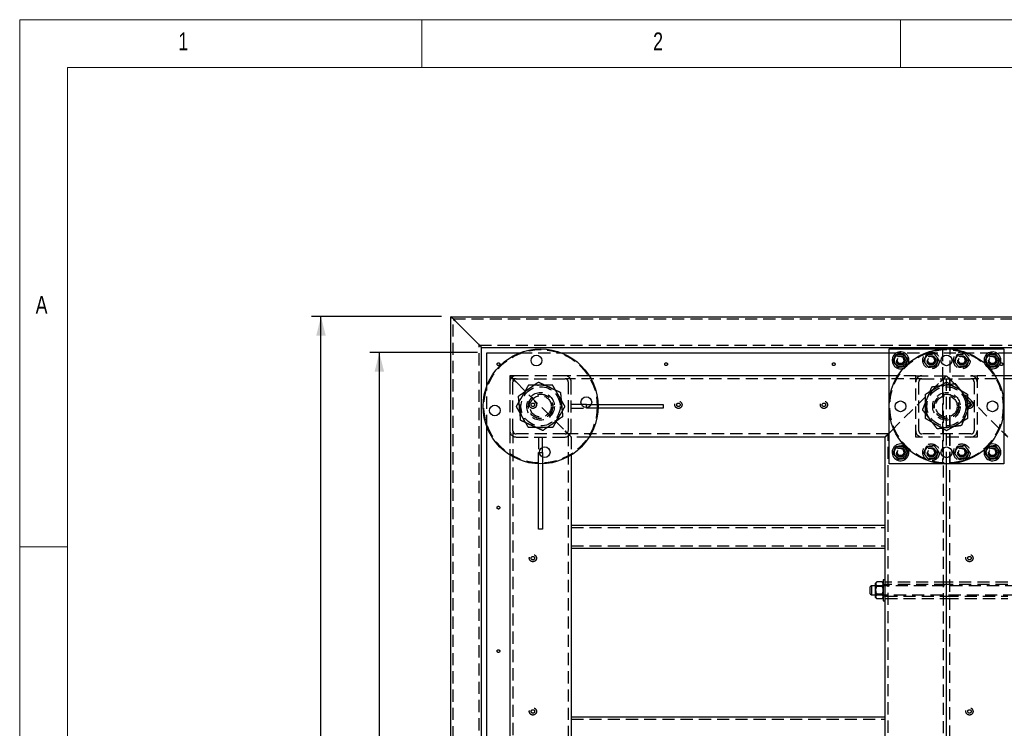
# Model space of a CAD drawing. Header units: millimetres. Extents: x 5 to 589, y 5 to 415.
# Tile 7 of 26: x 5 to 108, y 341 to 415. Entities that reach past the tile are written whole.
import ezdxf

# ---------------------------------------------------------------- set-up
doc = ezdxf.new("R2010")
doc.units = ezdxf.units.MM
doc.linetypes.add('HIDDEN', pattern=[1.905, 1.27, -0.635])
for name, color, linetype in [('COTES', 1, 'Continuous'), ('NOTES', 6, 'Continuous'), ('TRAIT-TIRET', 2, 'HIDDEN')]:
    doc.layers.add(name, color=color, linetype=linetype)
doc.layers.add('TRAIT-FORT', color=4, linetype='Continuous', lineweight=25)
doc.styles.add('SLDTEXTSTYLE0', font='TXT', dxfattribs={"width": 0.75})
doc.dimstyles.new('SLDDIMSTYLE0', dxfattribs={"dimtxt": 3, "dimasz": 2, "dimexe": 0, "dimexo": 0.0625, "dimgap": 0.75, "dimtad": 1, "dimlfac": 12.5, "dimrnd": 1e-09, "dimzin": 12, "dimdsep": 46, "dimtxsty": 'SLDTEXTSTYLE0', "dimsah": 1, "dimcen": 0.09, "dimadec": 0, "dimazin": 3, "dimtfac": 1, "dimtofl": 0, "dimtmove": 0, "dimatfit": 3, "dimfxl": 1, "dimfrac": 2, "dimtolj": 1, "dimtzin": 12, "dimarcsym": 0})

# ---------------------------------------------------------------- blocks, each defined once
blk = doc.blocks.new('_D_1')
at = {"layer": 'COTES', "color": 1, "transparency": 16777216}
for p, q in [((49.05, 384.01), (35.47, 384.01)), ((36.47, 269.29), (36.47, 384.01)), ((49.05, 269.29), (35.47, 269.29))]:
    blk.add_line(p, q, dxfattribs=at)
for points in [[(36.47, 384.01), (35.97, 382.01), (36.97, 382.01)], [(36.47, 269.29), (36.97, 271.29), (35.97, 271.29)]]:
    blk.add_solid(points, dxfattribs=at)
at = {"layer": 'COTES', "color": 1, "transparency": 16777216, "char_height": 3, "attachment_point": 1, "rotation": 90, "style": 'SLDTEXTSTYLE0'}
for s, insert in [('CEINTURE', (32.6, 322.57)), ('1434', (32.6, 312.58))]:
    blk.add_mtext(s, dxfattribs=dict(at, insert=insert))
blk = doc.blocks.new('_D_2')
at = {"layer": 'COTES', "color": 1, "transparency": 16777216}
for p, q in [((52.81, 380.25), (41.57, 380.25)), ((42.57, 273.05), (42.57, 380.25)), ((52.81, 273.05), (41.57, 273.05))]:
    blk.add_line(p, q, dxfattribs=at)
for points in [[(42.57, 380.25), (42.07, 378.25), (43.07, 378.25)], [(42.57, 273.05), (43.07, 275.05), (42.07, 275.05)]]:
    blk.add_solid(points, dxfattribs=at)
at = {"layer": 'COTES', "color": 1, "transparency": 16777216, "char_height": 3, "attachment_point": 1, "rotation": 90, "style": 'SLDTEXTSTYLE0'}
for s, insert in [('TOLE', (38.71, 327.06)), ('1340', (38.71, 317.07))]:
    blk.add_mtext(s, dxfattribs=dict(at, insert=insert))

msp = doc.modelspace()

# ---------------------------------------------------------------- linework, layer by layer
at = {"color": 7, "linetype": 'Continuous', "lineweight": 18}
for p, q in [((589, 415), (5, 415)), ((5, 415), (5, 5)), ((47, 410), (47, 415)), ((97, 415), (97, 410)), ((584, 410), (10, 410)), ((10, 410), (10, 10)), ((10, 360), (5, 360))]:
    msp.add_line(p, q, dxfattribs=at)
at = {"layer": 'TRAIT-FORT', "color": 4, "linetype": 'Continuous', "lineweight": 25}
for p, q in [((50.04826, 269.2852), (50.04826, 384.00521)), ((50.04826, 384.00521), (217.56826, 384.00521)), ((50.52826, 383.52521), (52.76826, 381.28521)), ((53.24826, 272.48521), (53.24826, 380.8052)), ((53.24826, 380.8052), (214.36826, 380.8052)), ((95.80826, 380.64521), (107.80826, 380.64521)), ((95.80826, 368.64521), (95.80826, 380.64521)), ((107.80826, 380.64521), (107.80826, 368.64521)), ((53.80826, 376.79927), (53.80826, 380.24521)), ((53.80826, 380.24521), (57.25419, 380.24521)), ((61.56233, 380.24521), (95.80826, 380.24521)), ((107.80826, 380.24521), (168.45419, 380.24521)), ((95.80826, 377.8452), (64.48369, 377.8452)), ((165.53283, 377.8452), (107.80826, 377.8452)), ((64.20826, 374.84521), (63.67964, 374.84521)), ((64.20826, 374.51903), (64.20826, 374.84521)), ((64.20826, 374.84521), (64.69765, 374.84521)), ((65.40492, 374.84521), (72.20826, 374.84521)), ((72.20826, 374.44521), (65.40492, 374.44521)), ((72.20826, 374.84521), (72.20826, 374.44521)), ((53.80826, 328.79927), (53.80826, 372.49114)), ((95.40826, 371.44521), (64.48369, 371.44521)), ((95.40826, 329.84521), (95.40826, 371.44521)), ((59.60826, 369.8452), (59.60826, 370.37382)), ((56.20826, 369.56977), (56.20826, 331.72064)), ((59.28208, 369.8452), (59.60826, 369.8452)), ((59.60826, 369.8452), (59.60826, 369.35581)), ((62.60826, 369.56977), (62.60826, 331.72064)), ((59.20826, 361.84521), (59.20826, 368.64854)), ((59.60826, 368.64854), (59.60826, 361.84521)), ((107.80826, 368.64521), (95.80826, 368.64521)), ((101.80826, 332.64521), (101.80826, 368.64521)), ((62.60826, 362.2452), (95.40826, 362.2452)), ((59.60826, 361.84521), (59.20826, 361.84521)), ((62.60826, 359.8452), (95.40826, 359.8452)), ((93.96826, 355.92521), (93.84826, 355.8052)), ((94.40826, 355.92521), (93.96826, 355.92521)), ((93.96826, 355.92521), (93.96826, 354.96521)), ((94.50046, 356.2974), (94.40826, 356.20521)), ((94.40826, 356.12298), (94.40826, 356.20521)), ((94.40826, 355.48633), (94.40826, 356.12298)), ((95.09069, 356.32149), (94.52583, 356.32149)), ((95.09069, 355.92447), (94.52583, 355.92447)), ((95.20826, 356.20521), (95.11606, 356.2974)), ((95.40826, 356.5252), (95.20826, 356.5252)), ((95.20826, 356.5252), (95.20826, 354.3652)), ((93.84826, 355.08521), (93.84826, 355.8052)), ((93.84826, 355.08521), (93.96826, 354.96521)), ((93.96826, 354.96521), (94.40826, 354.96521)), ((94.40826, 354.80855), (94.40826, 355.48633)), ((95.09069, 355.04819), (94.52583, 355.04819)), ((94.40826, 354.6852), (94.40826, 354.80855)), ((94.40826, 354.6852), (94.50046, 354.59301)), ((94.4994, 354.59518), (94.52583, 354.56892)), ((95.09069, 354.56892), (94.52583, 354.56892)), ((95.09069, 354.56892), (95.11712, 354.59518)), ((95.11606, 354.59301), (95.20826, 354.6852)), ((95.20826, 354.3652), (95.40826, 354.3652)), ((62.60826, 342.24521), (95.40826, 342.24521))]:
    msp.add_line(p, q, dxfattribs=at)
at = {"layer": 'TRAIT-FORT', "color": 4, "linetype": 'Continuous', "lineweight": 25, "flags": 128}
for points in [[(50.04826, 384.00521), (50.05555, 383.99792), (50.07721, 383.97626), (50.11257, 383.9409), (50.16056, 383.89291), (50.21972, 383.83374), (50.28826, 383.7652), (50.36409, 383.68937), (50.44491, 383.60856), (50.52826, 383.52521)], [(50.52826, 383.52521), (50.43462, 383.61885), (50.34457, 383.70889), (50.26158, 383.79188), (50.18885, 383.86462), (50.12916, 383.92431), (50.0848, 383.96867), (50.05748, 383.99598), (50.04826, 384.00521)], [(52.76826, 381.28521), (52.85161, 381.20186), (52.93243, 381.12104), (53.00826, 381.04521), (53.0768, 380.97667), (53.13596, 380.9175), (53.18396, 380.86952), (53.21931, 380.83415), (53.24097, 380.8125), (53.24826, 380.8052)], [(53.24826, 380.8052), (53.23904, 380.81443), (53.21172, 380.84174), (53.16736, 380.8861), (53.10767, 380.94579), (53.03494, 381.01853), (52.95195, 381.10152), (52.8619, 381.19156), (52.76826, 381.28521)], [(95.40826, 371.44521), (95.42056, 371.4575), (95.45698, 371.49392), (95.51612, 371.55306), (95.59571, 371.63266), (95.6927, 371.72964), (95.80334, 371.84029), (95.80826, 371.84521)], [(95.80826, 371.84521), (95.80334, 371.84029), (95.6927, 371.72964), (95.59571, 371.63266), (95.51612, 371.55306), (95.45698, 371.49392), (95.42056, 371.4575), (95.40826, 371.44521)], [(107.80826, 371.84521), (107.81318, 371.84029), (107.92382, 371.72964), (108.02081, 371.63266), (108.1004, 371.55306), (108.15954, 371.49392), (108.19596, 371.4575), (108.20826, 371.44521)], [(108.20826, 371.44521), (108.19596, 371.4575), (108.15954, 371.49392), (108.1004, 371.55306), (108.02081, 371.63266), (107.92382, 371.72964), (107.81318, 371.84029), (107.80826, 371.84521)]]:
    msp.add_lwpolyline(points, dxfattribs=at)
at = {"layer": 'TRAIT-FORT', "color": 4, "linetype": 'Continuous', "lineweight": 25}
for centre, radius in [((59.40826, 374.64521), 6), ((101.80826, 374.64521), 6), ((58.97478, 379.42559), 0.56), ((97.00826, 379.44521), 0.646), ((101.80826, 379.44521), 0.56), ((106.60826, 379.44521), 0.646), ((64.18865, 375.07869), 0.56), ((54.62787, 374.21172), 0.56), ((97.00826, 374.64521), 0.56), ((106.60826, 374.64521), 0.56), ((59.84175, 369.86482), 0.56), ((97.00826, 369.84521), 0.646), ((101.80826, 369.84521), 0.56), ((106.60826, 369.84521), 0.646)]:
    msp.add_circle(centre, radius, dxfattribs=at)
for centre, start, end in [((97.00826, 379.44521), 67.4773264, 290.3023172), ((97.00826, 379.44521), 339.6976828, 67.4773264), ((106.60826, 379.44521), 67.4773264, 200.3023172), ((106.60826, 379.44521), 249.6976828, 67.4773264), ((97.00826, 369.84521), 69.6976828, 20.3023172), ((106.60826, 369.84521), 159.6976828, 67.4773264), ((106.60826, 369.84521), 67.4773264, 110.3023172)]:
    msp.add_arc(centre, 0.88, start, end, dxfattribs=at)
for points, knots in [([(96.22907, 379.34824), (96.2556, 379.41101), (96.30923, 379.53793), (96.38868, 379.72596), (96.46464, 379.90571), (96.5112, 380.01591), (96.53469, 380.07152)], [0, 0, 0, 0, 0.264604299, 0.534943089, 0.765342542, 1, 1, 1, 1]), ([(96.53469, 380.07152), (96.63383, 380.08386), (96.79779, 380.10426), (97.0356, 380.13385), (97.19558, 380.15376), (97.2876, 380.16521), (97.31388, 380.16848)], [0, 0, 0, 0, 0.385552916, 0.637642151, 0.896548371, 1, 1, 1, 1]), ([(97.78745, 379.54217), (97.74634, 379.59653), (97.66324, 379.70643), (97.54013, 379.86926), (97.42244, 380.02491), (97.35028, 380.12033), (97.31388, 380.16848)], [0, 0, 0, 0, 0.2646060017, 0.534950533, 0.7653411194, 1, 1, 1, 1]), ([(97.78745, 379.54217), (97.76092, 379.4794), (97.70729, 379.35248), (97.62784, 379.16445), (97.55189, 378.9847), (97.50532, 378.8745), (97.48183, 378.8189)], [0, 0, 0, 0, 0.26460572, 0.534945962, 0.765346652, 1, 1, 1, 1]), ([(105.82907, 379.34824), (105.8556, 379.41101), (105.90923, 379.53793), (105.98868, 379.72596), (106.06464, 379.90571), (106.1112, 380.01591), (106.13469, 380.07152)], [0, 0, 0, 0, 0.264604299, 0.534943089, 0.765342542, 1, 1, 1, 1]), ([(106.13469, 380.07152), (106.23383, 380.08386), (106.39779, 380.10426), (106.6356, 380.13385), (106.79558, 380.15376), (106.8876, 380.16521), (106.91388, 380.16848)], [0, 0, 0, 0, 0.385547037, 0.637642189, 0.896548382, 1, 1, 1, 1]), ([(107.38745, 379.54217), (107.34634, 379.59653), (107.26324, 379.70643), (107.14013, 379.86926), (107.02244, 380.02491), (106.95028, 380.12033), (106.91388, 380.16848)], [0, 0, 0, 0, 0.2646060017, 0.534950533, 0.7653411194, 1, 1, 1, 1]), ([(107.38745, 379.54217), (107.36092, 379.4794), (107.30729, 379.35248), (107.22784, 379.16445), (107.15189, 378.9847), (107.10532, 378.8745), (107.08183, 378.8189)], [0, 0, 0, 0, 0.264605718, 0.534948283, 0.765346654, 1, 1, 1, 1]), ([(96.22907, 379.34824), (96.27018, 379.29388), (96.35327, 379.18398), (96.47639, 379.02116), (96.59408, 378.8655), (96.66624, 378.77008), (96.70264, 378.72193)], [0, 0, 0, 0, 0.264606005, 0.534945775, 0.765341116, 1, 1, 1, 1]), ([(96.70264, 378.72193), (96.80178, 378.73426), (96.96574, 378.75466), (97.20355, 378.78426), (97.36353, 378.80417), (97.45556, 378.81563), (97.48183, 378.8189)], [0, 0, 0, 0, 0.385552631, 0.637642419, 0.896548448, 1, 1, 1, 1]), ([(105.82907, 379.34824), (105.87018, 379.29388), (105.95327, 379.18398), (106.07639, 379.02116), (106.19408, 378.8655), (106.26624, 378.77008), (106.30264, 378.72193)], [0, 0, 0, 0, 0.264606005, 0.534945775, 0.765341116, 1, 1, 1, 1]), ([(106.30264, 378.72193), (106.40178, 378.73426), (106.56574, 378.75467), (106.80355, 378.78426), (106.96353, 378.80417), (107.05556, 378.81563), (107.08183, 378.8189)], [0, 0, 0, 0, 0.385546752, 0.637642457, 0.896548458, 1, 1, 1, 1]), ([(96.22907, 369.74824), (96.2556, 369.81101), (96.30923, 369.93793), (96.38868, 370.12596), (96.46464, 370.30571), (96.5112, 370.41591), (96.53469, 370.47152)], [0, 0, 0, 0, 0.264605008, 0.534947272, 0.765344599, 1, 1, 1, 1]), ([(96.53469, 370.47152), (96.63383, 370.48385), (96.79779, 370.50426), (97.0356, 370.53385), (97.19558, 370.55376), (97.2876, 370.56521), (97.31388, 370.56848)], [0, 0, 0, 0, 0.385553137, 0.637642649, 0.896548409, 1, 1, 1, 1]), ([(97.78745, 369.94217), (97.74634, 369.99653), (97.66325, 370.10643), (97.54013, 370.26926), (97.42244, 370.42491), (97.35028, 370.52033), (97.31388, 370.56848)], [0, 0, 0, 0, 0.26460599, 0.5349481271, 0.7653434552, 1, 1, 1, 1]), ([(105.82907, 369.74824), (105.8556, 369.81101), (105.90923, 369.93793), (105.98868, 370.12596), (106.06464, 370.30571), (106.1112, 370.41591), (106.13469, 370.47152)], [0, 0, 0, 0, 0.264605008, 0.534947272, 0.765344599, 1, 1, 1, 1]), ([(106.13469, 370.47152), (106.23383, 370.48385), (106.39779, 370.50426), (106.6356, 370.53385), (106.79558, 370.55376), (106.8876, 370.56521), (106.91388, 370.56848)], [0, 0, 0, 0, 0.385547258, 0.637642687, 0.89654842, 1, 1, 1, 1]), ([(107.38745, 369.94217), (107.34634, 369.99653), (107.26325, 370.10643), (107.14013, 370.26926), (107.02244, 370.42491), (106.95029, 370.52033), (106.91388, 370.56848)], [0, 0, 0, 0, 0.26460599, 0.5349481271, 0.7653434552, 1, 1, 1, 1]), ([(96.22907, 369.74824), (96.27018, 369.69388), (96.35328, 369.58398), (96.47639, 369.42115), (96.59408, 369.2655), (96.66624, 369.17008), (96.70264, 369.12193)], [0, 0, 0, 0, 0.26460366, 0.534948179, 0.76534113, 1, 1, 1, 1]), ([(97.78745, 369.94217), (97.76092, 369.8794), (97.70729, 369.75248), (97.62785, 369.56444), (97.55188, 369.3847), (97.50532, 369.2745), (97.48183, 369.21889)], [0, 0, 0, 0, 0.264602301, 0.534947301, 0.765344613, 1, 1, 1, 1]), ([(105.82907, 369.74824), (105.87018, 369.69388), (105.95328, 369.58398), (106.07639, 369.42115), (106.19408, 369.2655), (106.26624, 369.17008), (106.30264, 369.12193)], [0, 0, 0, 0, 0.26460366, 0.534948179, 0.76534113, 1, 1, 1, 1]), ([(107.38745, 369.94217), (107.36092, 369.8794), (107.30729, 369.75248), (107.22784, 369.56445), (107.15189, 369.3847), (107.10532, 369.2745), (107.08183, 369.21889)], [0, 0, 0, 0, 0.2646023, 0.534949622, 0.765344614, 1, 1, 1, 1]), ([(96.70264, 369.12193), (96.80178, 369.13426), (96.96574, 369.15467), (97.20355, 369.18426), (97.36353, 369.20417), (97.45556, 369.21562), (97.48183, 369.21889)], [0, 0, 0, 0, 0.385553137, 0.637642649, 0.896548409, 1, 1, 1, 1]), ([(106.30264, 369.12193), (106.40178, 369.13426), (106.56574, 369.15467), (106.80355, 369.18426), (106.96353, 369.20417), (107.05556, 369.21562), (107.08183, 369.21889)], [0, 0, 0, 0, 0.385547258, 0.637642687, 0.89654842, 1, 1, 1, 1]), ([(94.52583, 356.32149), (94.50212, 356.29825), (94.45854, 356.25551), (94.41663, 356.18856), (94.41107, 356.14503), (94.40826, 356.12298)], [0, 0, 0, 0, 0.370452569, 0.681036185, 1, 1, 1, 1]), ([(94.40826, 356.12298), (94.40833, 356.11964), (94.40889, 356.09207), (94.4254, 356.03947), (94.47086, 355.97674), (94.51028, 355.93926), (94.52583, 355.92447)], [0, 0, 0, 0, 0.048380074, 0.399343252, 0.762981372, 1, 1, 1, 1]), ([(94.52583, 355.92447), (94.49837, 355.86448), (94.4425, 355.74245), (94.41068, 355.59115), (94.40868, 355.50468), (94.40826, 355.48633)], [0, 0, 0, 0, 0.432382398, 0.879552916, 1, 1, 1, 1]), ([(95.20826, 356.12298), (95.20559, 356.14441), (95.20018, 356.18793), (95.15856, 356.25495), (95.11439, 356.29825), (95.09069, 356.32149)], [0, 0, 0, 0, 0.309972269, 0.629550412, 1, 1, 1, 1]), ([(95.09069, 355.92447), (95.10624, 355.93926), (95.1449, 355.97602), (95.19065, 356.03867), (95.20761, 356.09126), (95.20819, 356.11964), (95.20826, 356.12298)], [0, 0, 0, 0, 0.237022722, 0.589002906, 0.95161909, 1, 1, 1, 1]), ([(95.20826, 355.48633), (95.20146, 355.56342), (95.18798, 355.71637), (95.12294, 355.85548), (95.09069, 355.92447)], [0, 0, 0, 0, 0.504000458, 1, 1, 1, 1]), ([(94.40826, 355.48633), (94.41506, 355.40924), (94.42855, 355.25629), (94.49358, 355.11718), (94.52583, 355.04819)], [0, 0, 0, 0, 0.5040006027, 1, 1, 1, 1]), ([(94.40826, 354.80855), (94.41506, 354.85071), (94.42855, 354.93437), (94.49358, 355.01045), (94.52583, 355.04819)], [0, 0, 0, 0, 0.5040014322, 1, 1, 1, 1]), ([(95.09069, 355.04819), (95.11815, 355.10818), (95.17402, 355.23021), (95.20584, 355.38151), (95.20784, 355.46798), (95.20826, 355.48633)], [0, 0, 0, 0, 0.432384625, 0.879555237, 1, 1, 1, 1]), ([(95.09069, 355.04819), (95.11815, 355.01538), (95.17402, 354.94863), (95.20584, 354.86588), (95.20784, 354.81859), (95.20826, 354.80855)], [0, 0, 0, 0, 0.432379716, 0.879554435, 1, 1, 1, 1]), ([(94.52583, 354.56892), (94.49837, 354.60173), (94.44251, 354.66847), (94.41068, 354.75122), (94.40868, 354.79852), (94.40826, 354.80855)], [0, 0, 0, 0, 0.432398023, 0.879558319, 1, 1, 1, 1]), ([(95.20826, 354.80855), (95.20146, 354.76639), (95.18798, 354.68273), (95.12294, 354.60665), (95.09069, 354.56892)], [0, 0, 0, 0, 0.503982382, 1, 1, 1, 1])]:
    msp.add_open_spline(points, degree=3, knots=knots, dxfattribs=at)
at = {"layer": 'TRAIT-TIRET', "color": 2}
for p, q in [((50.28826, 269.52521), (50.28826, 383.7652)), ((50.28826, 383.7652), (217.32826, 383.7652)), ((53.00826, 272.2452), (53.00826, 381.04521)), ((53.00826, 381.04521), (214.60826, 381.04521)), ((101.40826, 380.64521), (101.40826, 368.64521)), ((102.20826, 368.64521), (102.20826, 380.64521)), ((57.25419, 380.24521), (61.56233, 380.24521)), ((95.80826, 380.24521), (107.80826, 380.24521)), ((56.20826, 377.8452), (56.20826, 377.2052)), ((56.84826, 377.8452), (56.20826, 377.8452)), ((56.52826, 377.5252), (56.52826, 377.2052)), ((56.84826, 377.5252), (56.52826, 377.5252)), ((61.96826, 377.8452), (56.84826, 377.8452)), ((56.84826, 377.5252), (61.96826, 377.5252)), ((64.48369, 377.8452), (61.96826, 377.8452)), ((99.24826, 377.5252), (61.96826, 377.5252)), ((98.60826, 377.8452), (95.80826, 377.8452)), ((98.60826, 371.44521), (98.60826, 377.8452)), ((98.60826, 377.8452), (105.00826, 377.8452)), ((99.24826, 377.5252), (104.36826, 377.5252)), ((101.48826, 275.76521), (101.48826, 377.5252)), ((101.80826, 368.64521), (101.80826, 377.8452)), ((102.12826, 377.5252), (102.12826, 275.76521)), ((168.04826, 377.5252), (104.36826, 377.5252)), ((105.00826, 377.8452), (105.00826, 371.44521)), ((107.80826, 377.8452), (105.00826, 377.8452)), ((53.80826, 372.49114), (53.80826, 376.79927)), ((56.20826, 377.2052), (56.20826, 372.0852)), ((56.52826, 372.0852), (56.52826, 377.2052)), ((56.84826, 377.2052), (61.96826, 372.0852)), ((62.28826, 377.2052), (62.28826, 372.0852)), ((62.60826, 372.0852), (62.60826, 377.2052)), ((96.04826, 372.0852), (101.16826, 377.2052)), ((98.92826, 372.0852), (98.92826, 377.2052)), ((102.44826, 377.2052), (107.56826, 372.0852)), ((104.68826, 377.2052), (104.68826, 372.0852)), ((63.67964, 374.84521), (62.60826, 374.84521)), ((62.60826, 374.44521), (64.20826, 374.44521)), ((64.20826, 374.44521), (64.20826, 374.51903)), ((65.40492, 374.44521), (64.20826, 374.44521)), ((64.69765, 374.84521), (65.40492, 374.84521)), ((56.20826, 372.0852), (56.20826, 369.56977)), ((56.52826, 372.0852), (56.52826, 329.20521)), ((61.96826, 371.76521), (56.84826, 371.76521)), ((56.84826, 371.44521), (61.96826, 371.44521)), ((59.20826, 371.44521), (59.20826, 369.8452)), ((59.60826, 370.37382), (59.60826, 371.44521)), ((62.28826, 371.76521), (62.28826, 329.20521)), ((95.72826, 371.76521), (62.28826, 371.76521)), ((62.60826, 371.44521), (62.60826, 369.56977)), ((64.48369, 371.44521), (62.60826, 371.44521)), ((95.72826, 281.5252), (95.72826, 371.76521)), ((105.00826, 371.44521), (98.60826, 371.44521)), ((104.36826, 371.76521), (99.24826, 371.76521)), ((97.34534, 370.65809), (97.3136, 370.67054)), ((59.20826, 369.8452), (59.28208, 369.8452)), ((59.20826, 368.64854), (59.20826, 369.8452)), ((59.60826, 369.35581), (59.60826, 368.64854)), ((62.60826, 362.00521), (95.40826, 362.00521)), ((62.60826, 360.08521), (95.40826, 360.08521)), ((95.20826, 355.92521), (94.40826, 355.92521)), ((109.20826, 355.92521), (94.40826, 355.92521)), ((95.40826, 356.00521), (95.20826, 356.00521)), ((95.72826, 356.28521), (95.40826, 356.28521)), ((101.80826, 356.28521), (95.40826, 356.28521)), ((101.80826, 356.04521), (95.40826, 356.04521)), ((101.80826, 356.28521), (101.48826, 356.28521)), ((102.12826, 356.28521), (101.80826, 356.28521)), ((108.20826, 356.28521), (101.80826, 356.28521)), ((108.20826, 356.04521), (101.80826, 356.04521)), ((94.40826, 354.96521), (95.20826, 354.96521)), ((94.40826, 354.96521), (109.20826, 354.96521)), ((95.09069, 355.84222), (94.52583, 355.84222)), ((95.09069, 354.96594), (94.52583, 354.96594)), ((95.20826, 354.8852), (95.40826, 354.8852)), ((95.40826, 354.8452), (101.80826, 354.8452)), ((101.80826, 354.8452), (108.20826, 354.8452)), ((95.40826, 354.60521), (95.72826, 354.60521)), ((95.40826, 354.60521), (101.80826, 354.60521)), ((101.48826, 354.60521), (101.80826, 354.60521)), ((101.80826, 354.60521), (102.12826, 354.60521)), ((101.80826, 354.60521), (108.20826, 354.60521)), ((62.60826, 342.00521), (95.40826, 342.00521))]:
    msp.add_line(p, q, dxfattribs=at)
at = {"layer": 'TRAIT-TIRET', "color": 2, "flags": 128}
for points in [[(56.20826, 377.8452), (56.21799, 377.83548), (56.24685, 377.80661), (56.294, 377.75946), (56.35799, 377.69547), (56.43687, 377.61659), (56.52826, 377.5252), (56.62936, 377.4241), (56.73713, 377.31634), (56.84826, 377.2052)], [(56.84826, 377.2052), (56.7234, 377.33006), (56.60335, 377.45012), (56.49269, 377.56077), (56.39571, 377.65775), (56.31612, 377.73734), (56.25698, 377.79649), (56.22056, 377.83291), (56.20826, 377.8452)], [(101.16826, 377.2052), (101.29312, 377.33006), (101.41318, 377.45012), (101.52382, 377.56077), (101.62081, 377.65775), (101.7004, 377.73734), (101.75954, 377.79649), (101.79597, 377.83291), (101.80826, 377.8452)], [(101.80826, 377.8452), (101.79854, 377.83548), (101.76966, 377.80661), (101.72252, 377.75946), (101.65853, 377.69547), (101.57964, 377.61659), (101.48826, 377.5252), (101.38715, 377.4241), (101.27939, 377.31634), (101.16826, 377.2052)], [(101.80826, 377.8452), (101.81799, 377.83548), (101.84686, 377.80661), (101.894, 377.75946), (101.95799, 377.69547), (102.03688, 377.61659), (102.12826, 377.5252), (102.22937, 377.4241), (102.33713, 377.31634), (102.44826, 377.2052)], [(102.44826, 377.2052), (102.3234, 377.33006), (102.20334, 377.45012), (102.0927, 377.56077), (101.99571, 377.65775), (101.91612, 377.73734), (101.85698, 377.79649), (101.82056, 377.83291), (101.80826, 377.8452)], [(61.96826, 372.0852), (62.09312, 371.96035), (62.21317, 371.84029), (62.32383, 371.72964), (62.42081, 371.63266), (62.5004, 371.55306), (62.55954, 371.49392), (62.59596, 371.4575), (62.60826, 371.44521)], [(62.60826, 371.44521), (62.59596, 371.4575), (62.55954, 371.49392), (62.5004, 371.55306), (62.42081, 371.63266), (62.32383, 371.72964), (62.21317, 371.84029), (62.09312, 371.96035), (61.96826, 372.0852)], [(95.80826, 371.84521), (95.9234, 371.96035), (96.04826, 372.0852)], [(96.04826, 372.0852), (95.9234, 371.96035), (95.80826, 371.84521)], [(107.56826, 372.0852), (107.69312, 371.96035), (107.80826, 371.84521)], [(107.80826, 371.84521), (107.69312, 371.96035), (107.56826, 372.0852)]]:
    msp.add_lwpolyline(points, dxfattribs=at)
at = {"layer": 'TRAIT-TIRET', "color": 2}
for centre, radius in [((59.40826, 374.64521), 5.92), ((101.80826, 374.64521), 5.92), ((97.00826, 379.44521), 0.48), ((97.00826, 379.44521), 0.44), ((97.00826, 379.44521), 0.4), ((97.00826, 379.44521), 0.344), ((97.00826, 379.44521), 0.34), ((100.20826, 379.44521), 0.88), ((100.20826, 379.44521), 0.646), ((100.20826, 379.44521), 0.48), ((100.20826, 379.44521), 0.44), ((100.20826, 379.44521), 0.4), ((100.20826, 379.44521), 0.344), ((100.20826, 379.44521), 0.34), ((103.40826, 379.44521), 0.88), ((103.40826, 379.44521), 0.646), ((103.40826, 379.44521), 0.48), ((103.40826, 379.44521), 0.44), ((103.40826, 379.44521), 0.4), ((103.40826, 379.44521), 0.344), ((103.40826, 379.44521), 0.34), ((106.60826, 379.44521), 0.48), ((106.60826, 379.44521), 0.44), ((106.60826, 379.44521), 0.4), ((106.60826, 379.44521), 0.344), ((106.60826, 379.44521), 0.34), ((55.00826, 379.04521), 0.144), ((72.51937, 379.04521), 0.144), ((90.03048, 379.04521), 0.144), ((107.54159, 379.04521), 0.144), ((59.40826, 374.64521), 2.0444), ((101.80826, 374.64521), 2.0444), ((59.40826, 374.64521), 1.44), ((59.40826, 374.64521), 1.28), ((59.40826, 374.64521), 1.2668), ((59.40826, 374.64521), 1.12), ((101.80826, 374.64521), 1.44), ((101.80826, 374.64521), 1.28), ((101.80826, 374.64521), 1.2668), ((101.80826, 374.64521), 1.12), ((58.60826, 374.80521), 0.376), ((58.60826, 374.80521), 0.18), ((73.80826, 374.80521), 0.376), ((73.80826, 374.80521), 0.18), ((89.00826, 374.80521), 0.376), ((89.00826, 374.80521), 0.18), ((104.20826, 374.80521), 0.376), ((104.20826, 374.80521), 0.18), ((97.00826, 369.84521), 0.48), ((97.00826, 369.84521), 0.44), ((100.20826, 369.84521), 0.88), ((100.20826, 369.84521), 0.646), ((100.20826, 369.84521), 0.48), ((100.20826, 369.84521), 0.44), ((103.40826, 369.84521), 0.88), ((103.40826, 369.84521), 0.646), ((103.40826, 369.84521), 0.48), ((103.40826, 369.84521), 0.44), ((106.60826, 369.84521), 0.48), ((106.60826, 369.84521), 0.44), ((97.00826, 369.84521), 0.4), ((97.00826, 369.84521), 0.344), ((97.00826, 369.84521), 0.34), ((100.20826, 369.84521), 0.4), ((100.20826, 369.84521), 0.344), ((100.20826, 369.84521), 0.34), ((103.40826, 369.84521), 0.4), ((103.40826, 369.84521), 0.344), ((103.40826, 369.84521), 0.34), ((106.60826, 369.84521), 0.4), ((106.60826, 369.84521), 0.344), ((106.60826, 369.84521), 0.34), ((55.00826, 364.07378), 0.144), ((58.60826, 358.80521), 0.376), ((58.60826, 358.80521), 0.18), ((104.20826, 358.80521), 0.376), ((104.20826, 358.80521), 0.18), ((55.00826, 349.10235), 0.144), ((58.60826, 342.80521), 0.376), ((58.60826, 342.80521), 0.18), ((104.20826, 342.80521), 0.376), ((104.20826, 342.80521), 0.18)]:
    msp.add_circle(centre, radius, dxfattribs=at)
for centre, radius, start, end in [((97.00826, 379.44521), 0.88, 290.3023172, 339.6976828), ((106.60826, 379.44521), 0.88, 200.3023172, 249.6976828), ((56.84826, 377.20521), 0.64, 90, 180), ((56.84826, 377.20521), 0.32, 90, 180), ((61.96826, 377.20521), 0.64, 0, 90), ((61.96826, 377.20521), 0.32, 0, 90), ((99.24826, 377.20521), 0.64, 90, 180), ((99.24826, 377.20521), 0.32, 90, 180), ((104.36826, 377.20521), 0.64, 0, 90), ((104.36826, 377.20521), 0.32, 0, 90), ((59.40826, 374.64521), 2.2, 125.1814054, 185.1814054), ((59.40826, 374.64521), 2.2, 65.1814054, 125.1814054), ((59.40826, 374.64521), 2.2, 5.1814054, 65.1814054), ((101.80826, 374.64521), 2.2, 120, 180), ((101.80826, 374.64521), 2.2, 60, 120), ((101.80826, 374.64521), 2.2, 0, 60), ((59.40826, 374.64521), 2.2, 185.1814054, 245.1814054), ((59.40826, 374.64521), 2.2, 305.1814054, 5.1814054), ((101.80826, 374.64521), 2.2, 180, 240), ((101.80826, 374.64521), 2.2, 300, 0), ((59.40826, 374.64521), 2.2, 245.1814054, 305.1814054), ((101.80826, 374.64521), 2.2, 240, 300), ((56.84826, 372.08521), 0.64, 180, 270), ((56.84826, 372.08521), 0.32, 180, 270), ((61.96826, 372.08521), 0.64, 270, 0), ((61.96826, 372.08521), 0.32, 270, 0), ((99.24826, 372.08521), 0.64, 180, 270), ((99.24826, 372.08521), 0.32, 180, 270), ((104.36826, 372.08521), 0.32, 270, 0), ((104.36826, 372.08521), 0.64, 270, 0), ((97.00826, 369.84521), 0.88, 20.3023172, 67.4773264), ((106.60826, 369.84521), 0.88, 110.3023172, 159.6976828)]:
    msp.add_arc(centre, radius, start, end, dxfattribs=at)
for points, knots in [([(99.42907, 379.34824), (99.4556, 379.41101), (99.50922, 379.53793), (99.58868, 379.72596), (99.66463, 379.90571), (99.7112, 380.01591), (99.73469, 380.07152)], [0, 0, 0, 0, 0.264602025, 0.534943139, 0.765340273, 1, 1, 1, 1]), ([(99.73469, 380.07152), (99.83383, 380.08386), (99.99779, 380.10426), (100.2356, 380.13385), (100.39558, 380.15376), (100.48761, 380.16521), (100.51388, 380.16848)], [0, 0, 0, 0, 0.385547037, 0.637642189, 0.896548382, 1, 1, 1, 1]), ([(100.98744, 379.54217), (100.94634, 379.59653), (100.86325, 379.70643), (100.74013, 379.86926), (100.62243, 380.02491), (100.55028, 380.12033), (100.51388, 380.16848)], [0, 0, 0, 0, 0.264603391, 0.534948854, 0.765343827, 1, 1, 1, 1]), ([(100.98744, 379.54217), (100.96092, 379.4794), (100.9073, 379.35248), (100.82784, 379.16445), (100.75189, 378.9847), (100.70533, 378.8745), (100.68183, 378.8189)], [0, 0, 0, 0, 0.264604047, 0.534947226, 0.76534612, 1, 1, 1, 1]), ([(102.62908, 379.34824), (102.6556, 379.41101), (102.70922, 379.53793), (102.78868, 379.72596), (102.86463, 379.90571), (102.9112, 380.01591), (102.93469, 380.07152)], [0, 0, 0, 0, 0.264602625, 0.534944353, 0.76534201, 1, 1, 1, 1]), ([(102.93469, 380.07152), (103.03383, 380.08386), (103.19779, 380.10426), (103.4356, 380.13385), (103.59558, 380.15376), (103.6876, 380.16521), (103.71388, 380.16848)], [0, 0, 0, 0, 0.385552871, 0.637642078, 0.896554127, 1, 1, 1, 1]), ([(104.18745, 379.54217), (104.14634, 379.59653), (104.06325, 379.70643), (103.94013, 379.86926), (103.82244, 380.02491), (103.75028, 380.12033), (103.71388, 380.16848)], [0, 0, 0, 0, 0.2646024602, 0.5349469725, 0.7653411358, 1, 1, 1, 1]), ([(104.18745, 379.54217), (104.16092, 379.4794), (104.1073, 379.35248), (104.02784, 379.16445), (103.95189, 378.9847), (103.90532, 378.8745), (103.88183, 378.8189)], [0, 0, 0, 0, 0.264603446, 0.534946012, 0.765344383, 1, 1, 1, 1]), ([(99.42907, 379.34824), (99.47018, 379.29388), (99.55327, 379.18398), (99.67639, 379.02115), (99.79408, 378.8655), (99.86624, 378.77008), (99.90264, 378.72193)], [0, 0, 0, 0, 0.264602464, 0.534942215, 0.765341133, 1, 1, 1, 1]), ([(99.90264, 378.72193), (100.00178, 378.73426), (100.16574, 378.75467), (100.40355, 378.78426), (100.56353, 378.80417), (100.65556, 378.81563), (100.68183, 378.8189)], [0, 0, 0, 0, 0.385546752, 0.637642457, 0.896548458, 1, 1, 1, 1]), ([(102.62908, 379.34824), (102.67018, 379.29388), (102.75327, 379.18398), (102.87639, 379.02115), (102.99409, 378.8655), (103.06624, 378.77008), (103.10264, 378.72193)], [0, 0, 0, 0, 0.264603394, 0.534944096, 0.765343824, 1, 1, 1, 1]), ([(103.10264, 378.72193), (103.20178, 378.73426), (103.36574, 378.75466), (103.60355, 378.78426), (103.76353, 378.80417), (103.85556, 378.81563), (103.88183, 378.8189)], [0, 0, 0, 0, 0.385552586, 0.637642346, 0.896554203, 1, 1, 1, 1]), ([(57.10254, 375.71151), (57.27112, 375.83034), (57.52561, 376.00974), (57.87479, 376.25589), (58.05206, 376.38086), (58.14069, 376.44334)], [0, 0, 0, 0, 0.495255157, 0.747652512, 1, 1, 1, 1]), ([(58.13809, 376.84521), (58.0511, 376.69453), (57.91903, 376.46578), (57.73028, 376.13886), (57.60568, 375.92305), (57.52961, 375.79129), (57.503, 375.7452)], [0, 0, 0, 0, 0.432048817, 0.655924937, 0.879654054, 1, 1, 1, 1]), ([(59.40826, 376.84521), (59.38315, 376.84521), (59.20055, 376.84521), (58.85571, 376.84521), (58.45889, 376.84521), (58.22481, 376.84521), (58.13809, 376.84521)], [0, 0, 0, 0, 0.056821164, 0.413181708, 0.782594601, 1, 1, 1, 1]), ([(58.14069, 376.44334), (58.31464, 376.56596), (58.66641, 376.81394), (59.00679, 377.05388), (59.17884, 377.17517)], [0, 0, 0, 0, 0.494510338, 1, 1, 1, 1]), ([(59.17884, 377.17517), (59.36605, 377.08859), (59.64866, 376.9579), (60.03641, 376.77857), (60.23328, 376.68753), (60.3317, 376.64202)], [0, 0, 0, 0, 0.495257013, 0.747650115, 1, 1, 1, 1]), ([(60.67844, 376.84521), (60.52923, 376.84521), (60.25555, 376.84521), (59.82704, 376.84521), (59.54909, 376.84521), (59.40826, 376.84521)], [0, 0, 0, 0, 0.37158642, 0.681602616, 1, 1, 1, 1]), ([(60.3317, 376.64202), (60.52488, 376.55268), (60.91552, 376.37203), (61.2935, 376.19723), (61.48457, 376.10887)], [0, 0, 0, 0, 0.494514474, 1, 1, 1, 1]), ([(61.31352, 375.7452), (61.25829, 375.84086), (61.14668, 376.03416), (60.98425, 376.31551), (60.82718, 376.58757), (60.72817, 376.75906), (60.67844, 376.84521)], [0, 0, 0, 0, 0.249581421, 0.504365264, 0.751045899, 1, 1, 1, 1]), ([(99.60826, 375.91538), (99.78688, 376.01851), (100.05654, 376.17419), (100.42651, 376.38779), (100.61435, 376.49624), (100.70826, 376.55046)], [0, 0, 0, 0, 0.495252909, 0.747648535, 1, 1, 1, 1]), ([(100.25049, 376.65186), (100.18481, 376.49075), (100.0851, 376.24616), (99.94261, 375.89658), (99.84854, 375.66582), (99.79111, 375.52494), (99.77102, 375.47566)], [0, 0, 0, 0, 0.432050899, 0.655928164, 0.879652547, 1, 1, 1, 1]), ([(101.50884, 376.82473), (101.48396, 376.82132), (101.30306, 376.79647), (100.96143, 376.74953), (100.5683, 376.69552), (100.3364, 376.66367), (100.25049, 376.65186)], [0, 0, 0, 0, 0.056824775, 0.413186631, 0.782600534, 1, 1, 1, 1]), ([(100.70826, 376.55046), (100.89258, 376.65688), (101.26531, 376.87207), (101.62595, 377.08029), (101.80826, 377.18555)], [0, 0, 0, 0, 0.494509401, 1, 1, 1, 1]), ([(102.76719, 376.99761), (102.61938, 376.9773), (102.34825, 376.94005), (101.92372, 376.88173), (101.64836, 376.8439), (101.50884, 376.82473)], [0, 0, 0, 0, 0.371588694, 0.68160092, 1, 1, 1, 1]), ([(101.80826, 377.18555), (101.98688, 377.08242), (102.25654, 376.92674), (102.62651, 376.71313), (102.81435, 376.60468), (102.90826, 376.55046)], [0, 0, 0, 0, 0.495252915, 0.747650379, 1, 1, 1, 1]), ([(103.54608, 375.99427), (103.47835, 376.08152), (103.34148, 376.25784), (103.14226, 376.51446), (102.94962, 376.76261), (102.82819, 376.91904), (102.76719, 376.99761)], [0, 0, 0, 0, 0.249579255, 0.504364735, 0.751047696, 1, 1, 1, 1]), ([(102.90826, 376.55046), (103.09258, 376.44405), (103.46531, 376.22885), (103.82596, 376.02063), (104.00826, 375.91538)], [0, 0, 0, 0, 0.49451284, 1, 1, 1, 1]), ([(57.503, 375.7452), (57.44778, 375.64955), (57.33617, 375.45625), (57.17375, 375.17489), (57.01666, 374.90285), (56.91765, 374.73135), (56.86792, 374.64521)], [0, 0, 0, 0, 0.249578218, 0.504365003, 0.751045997, 1, 1, 1, 1]), ([(57.21725, 374.44652), (57.19803, 374.65849), (57.15916, 375.08712), (57.12155, 375.50186), (57.10254, 375.71151)], [0, 0, 0, 0, 0.494510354, 1, 1, 1, 1]), ([(61.94861, 374.64521), (61.86161, 374.79588), (61.72954, 375.02463), (61.5408, 375.35156), (61.41619, 375.56736), (61.34012, 375.69912), (61.31352, 375.7452)], [0, 0, 0, 0, 0.4320520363, 0.6559281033, 0.8796540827, 1, 1, 1, 1]), ([(61.48457, 376.10887), (61.50319, 375.90346), (61.5313, 375.59336), (61.56989, 375.16789), (61.58948, 374.95188), (61.59927, 374.84389)], [0, 0, 0, 0, 0.495252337, 0.747648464, 1, 1, 1, 1]), ([(99.77102, 375.47566), (99.72933, 375.37338), (99.64507, 375.16669), (99.52244, 374.86585), (99.40386, 374.57495), (99.32911, 374.39157), (99.29156, 374.29946)], [0, 0, 0, 0, 0.249580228, 0.50436487, 0.75104603, 1, 1, 1, 1]), ([(99.60826, 374.64521), (99.60826, 374.85804), (99.60826, 375.28843), (99.60826, 375.70487), (99.60826, 375.91538)], [0, 0, 0, 0, 0.494510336, 1, 1, 1, 1]), ([(104.32496, 374.99095), (104.21827, 375.12838), (104.0563, 375.33702), (103.82481, 375.63522), (103.672, 375.83207), (103.57871, 375.95224), (103.54608, 375.99427)], [0, 0, 0, 0, 0.432052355, 0.655930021, 0.879652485, 1, 1, 1, 1]), ([(104.00826, 375.91538), (104.00826, 375.70912), (104.00826, 375.39775), (104.00826, 374.97054), (104.00826, 374.75365), (104.00826, 374.64521)], [0, 0, 0, 0, 0.495256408, 0.747650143, 1, 1, 1, 1]), ([(57.503, 373.54521), (57.44778, 373.64086), (57.33617, 373.83416), (57.17374, 374.11552), (57.01666, 374.38756), (56.91765, 374.55906), (56.86792, 374.64521)], [0, 0, 0, 0, 0.249579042, 0.504363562, 0.751045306, 1, 1, 1, 1]), ([(57.33195, 373.18154), (57.31333, 373.38696), (57.28522, 373.69706), (57.24663, 374.12252), (57.22704, 374.33853), (57.21725, 374.44652)], [0, 0, 0, 0, 0.495253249, 0.74764984, 1, 1, 1, 1]), ([(61.94861, 374.64521), (61.86161, 374.49453), (61.72955, 374.26579), (61.5408, 373.93886), (61.41619, 373.72305), (61.34012, 373.59129), (61.31352, 373.54521)], [0, 0, 0, 0, 0.432052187, 0.655927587, 0.879654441, 1, 1, 1, 1]), ([(61.59927, 374.84389), (61.6185, 374.63192), (61.65736, 374.20329), (61.69497, 373.78855), (61.71398, 373.57891)], [0, 0, 0, 0, 0.494511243, 1, 1, 1, 1]), ([(99.60826, 373.37503), (99.60826, 373.58129), (99.60826, 373.89266), (99.60826, 374.31987), (99.60826, 374.53677), (99.60826, 374.64521)], [0, 0, 0, 0, 0.495251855, 0.747648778, 1, 1, 1, 1]), ([(104.32496, 374.99095), (104.25929, 374.82984), (104.15958, 374.58524), (104.01708, 374.23567), (103.92302, 374.00491), (103.86559, 373.86402), (103.8455, 373.81475)], [0, 0, 0, 0, 0.432051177, 0.655926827, 0.879652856, 1, 1, 1, 1]), ([(104.00826, 374.64521), (104.00826, 374.43237), (104.00826, 374.00198), (104.00826, 373.58554), (104.00826, 373.37503)], [0, 0, 0, 0, 0.494511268, 1, 1, 1, 1]), ([(58.13809, 372.4452), (58.0511, 372.59588), (57.91903, 372.82463), (57.73029, 373.15156), (57.60568, 373.36736), (57.52961, 373.49912), (57.503, 373.54521)], [0, 0, 0, 0, 0.432048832, 0.655926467, 0.87965405, 1, 1, 1, 1]), ([(61.71398, 373.57891), (61.5454, 373.46007), (61.29091, 373.28067), (60.94173, 373.03452), (60.76446, 372.90955), (60.67583, 372.84708)], [0, 0, 0, 0, 0.495256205, 0.747652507, 1, 1, 1, 1]), ([(61.31352, 373.54521), (61.25829, 373.44955), (61.14668, 373.25625), (60.98425, 372.9749), (60.82718, 372.70284), (60.72817, 372.53135), (60.67844, 372.4452)], [0, 0, 0, 0, 0.249579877, 0.504365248, 0.751045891, 1, 1, 1, 1]), ([(100.07044, 373.29613), (100.00271, 373.38338), (99.86584, 373.55969), (99.66662, 373.81632), (99.47398, 374.06446), (99.35255, 374.22089), (99.29156, 374.29946)], [0, 0, 0, 0, 0.249577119, 0.504364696, 0.751047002, 1, 1, 1, 1]), ([(100.70826, 372.73995), (100.52394, 372.84637), (100.15121, 373.06156), (99.79056, 373.26978), (99.60826, 373.37503)], [0, 0, 0, 0, 0.494511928, 1, 1, 1, 1]), ([(104.00826, 373.37503), (103.82964, 373.27191), (103.55998, 373.11622), (103.19001, 372.90262), (103.00217, 372.79417), (102.90826, 372.73995)], [0, 0, 0, 0, 0.495252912, 0.747649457, 1, 1, 1, 1]), ([(103.8455, 373.81475), (103.8038, 373.71247), (103.71955, 373.50578), (103.59691, 373.20493), (103.47833, 372.91403), (103.40358, 372.73066), (103.36603, 372.63855)], [0, 0, 0, 0, 0.249578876, 0.504365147, 0.751046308, 1, 1, 1, 1]), ([(58.48482, 372.64839), (58.29164, 372.73773), (57.901, 372.91838), (57.52302, 373.09318), (57.33195, 373.18154)], [0, 0, 0, 0, 0.4945141, 1, 1, 1, 1]), ([(59.40826, 372.4452), (59.38315, 372.4452), (59.20055, 372.4452), (58.85571, 372.4452), (58.45889, 372.4452), (58.22481, 372.4452), (58.13809, 372.4452)], [0, 0, 0, 0, 0.056821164, 0.413181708, 0.782594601, 1, 1, 1, 1]), ([(59.63768, 372.11525), (59.45047, 372.20182), (59.16786, 372.33251), (58.78011, 372.51184), (58.58324, 372.60288), (58.48482, 372.64839)], [0, 0, 0, 0, 0.495256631, 0.747649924, 1, 1, 1, 1]), ([(60.67844, 372.4452), (60.52923, 372.4452), (60.25555, 372.4452), (59.82704, 372.4452), (59.54909, 372.4452), (59.40826, 372.4452)], [0, 0, 0, 0, 0.37158642, 0.681602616, 1, 1, 1, 1]), ([(60.67583, 372.84708), (60.50188, 372.72445), (60.15011, 372.47647), (59.80974, 372.23653), (59.63768, 372.11525)], [0, 0, 0, 0, 0.494510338, 1, 1, 1, 1]), ([(100.84933, 372.29281), (100.74264, 372.43024), (100.58067, 372.63888), (100.34918, 372.93708), (100.19637, 373.13392), (100.10308, 373.2541), (100.07044, 373.29613)], [0, 0, 0, 0, 0.432051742, 0.65592909, 0.879651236, 1, 1, 1, 1]), ([(101.80826, 372.10486), (101.62964, 372.20799), (101.35998, 372.36368), (100.99001, 372.57728), (100.80217, 372.68573), (100.70826, 372.73995)], [0, 0, 0, 0, 0.495251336, 0.747648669, 1, 1, 1, 1]), ([(102.10768, 372.46568), (102.0828, 372.46226), (101.90191, 372.43741), (101.56028, 372.39047), (101.16714, 372.33647), (100.93524, 372.30461), (100.84933, 372.29281)], [0, 0, 0, 0, 0.056824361, 0.413184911, 0.782597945, 1, 1, 1, 1]), ([(102.90826, 372.73995), (102.72394, 372.63353), (102.35121, 372.41834), (101.99056, 372.21012), (101.80826, 372.10486)], [0, 0, 0, 0, 0.494508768, 1, 1, 1, 1]), ([(103.36603, 372.63855), (103.21822, 372.61824), (102.94709, 372.58099), (102.52257, 372.52267), (102.2472, 372.48484), (102.10768, 372.46568)], [0, 0, 0, 0, 0.371586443, 0.681603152, 1, 1, 1, 1]), ([(99.42907, 369.74824), (99.4556, 369.81101), (99.50922, 369.93793), (99.58868, 370.12596), (99.66463, 370.30571), (99.7112, 370.41591), (99.73469, 370.47152)], [0, 0, 0, 0, 0.2646027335, 0.5349473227, 0.7653423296, 1, 1, 1, 1]), ([(99.73469, 370.47152), (99.83383, 370.48385), (99.99779, 370.50426), (100.2356, 370.53385), (100.39558, 370.55376), (100.48761, 370.56521), (100.51388, 370.56848)], [0, 0, 0, 0, 0.385547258, 0.637642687, 0.89654842, 1, 1, 1, 1]), ([(100.98744, 369.94217), (100.94634, 369.99653), (100.86325, 370.10643), (100.74013, 370.26926), (100.62244, 370.42491), (100.55028, 370.52033), (100.51388, 370.56848)], [0, 0, 0, 0, 0.264603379, 0.534946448, 0.765346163, 1, 1, 1, 1]), ([(102.62908, 369.74824), (102.6556, 369.81101), (102.70923, 369.93793), (102.78868, 370.12596), (102.86463, 370.30571), (102.9112, 370.41591), (102.93469, 370.47152)], [0, 0, 0, 0, 0.264603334, 0.5349485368, 0.7653440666, 1, 1, 1, 1]), ([(102.93469, 370.47152), (103.03383, 370.48385), (103.19779, 370.50426), (103.4356, 370.53385), (103.59558, 370.55376), (103.6876, 370.56521), (103.71388, 370.56848)], [0, 0, 0, 0, 0.385553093, 0.637642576, 0.896554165, 1, 1, 1, 1]), ([(104.18745, 369.94217), (104.14634, 369.99653), (104.06325, 370.10643), (103.94013, 370.26926), (103.82244, 370.42491), (103.75028, 370.52033), (103.71388, 370.56848)], [0, 0, 0, 0, 0.264602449, 0.534944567, 0.765343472, 1, 1, 1, 1]), ([(99.42907, 369.74824), (99.47018, 369.69388), (99.55327, 369.58398), (99.67639, 369.42115), (99.79408, 369.2655), (99.86624, 369.17008), (99.90264, 369.12193)], [0, 0, 0, 0, 0.264600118, 0.534944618, 0.765341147, 1, 1, 1, 1]), ([(100.98744, 369.94217), (100.96092, 369.8794), (100.90729, 369.75248), (100.82784, 369.56445), (100.75189, 369.3847), (100.70533, 369.2745), (100.68183, 369.21889)], [0, 0, 0, 0, 0.264600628, 0.534948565, 0.765344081, 1, 1, 1, 1]), ([(102.62908, 369.74824), (102.67018, 369.69388), (102.75328, 369.58398), (102.87639, 369.42115), (102.99409, 369.2655), (103.06624, 369.17008), (103.10264, 369.12193)], [0, 0, 0, 0, 0.264601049, 0.534946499, 0.765343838, 1, 1, 1, 1]), ([(104.18745, 369.94217), (104.16092, 369.8794), (104.1073, 369.75248), (104.02784, 369.56445), (103.95189, 369.3847), (103.90532, 369.2745), (103.88183, 369.21889)], [0, 0, 0, 0, 0.264600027, 0.534947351, 0.765342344, 1, 1, 1, 1]), ([(99.90264, 369.12193), (100.00178, 369.13426), (100.16574, 369.15467), (100.40355, 369.18426), (100.56353, 369.20417), (100.65556, 369.21562), (100.68183, 369.21889)], [0, 0, 0, 0, 0.385547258, 0.637642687, 0.89654842, 1, 1, 1, 1]), ([(103.10264, 369.12193), (103.20178, 369.13426), (103.36574, 369.15467), (103.60355, 369.18426), (103.76353, 369.20417), (103.85556, 369.21562), (103.88183, 369.21889)], [0, 0, 0, 0, 0.385553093, 0.637642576, 0.896554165, 1, 1, 1, 1]), ([(94.52583, 356.32149), (94.49837, 356.28868), (94.4425, 356.22193), (94.41068, 356.13919), (94.40868, 356.09189), (94.40826, 356.08186)], [0, 0, 0, 0, 0.432379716, 0.879554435, 1, 1, 1, 1]), ([(94.40826, 356.08186), (94.41506, 356.0397), (94.42855, 355.95604), (94.49358, 355.87996), (94.52583, 355.84222)], [0, 0, 0, 0, 0.50398508, 1, 1, 1, 1]), ([(95.20826, 356.08186), (95.20146, 356.12402), (95.18798, 356.20767), (95.12294, 356.28376), (95.09069, 356.32149)], [0, 0, 0, 0, 0.503998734, 1, 1, 1, 1]), ([(95.09069, 355.84222), (95.11815, 355.87503), (95.17401, 355.94178), (95.20584, 356.02453), (95.20784, 356.07182), (95.20826, 356.08186)], [0, 0, 0, 0, 0.432398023, 0.879558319, 1, 1, 1, 1]), ([(94.40826, 355.40408), (94.41506, 355.48117), (94.42855, 355.63412), (94.49358, 355.77323), (94.52583, 355.84222)], [0, 0, 0, 0, 0.504003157, 1, 1, 1, 1]), ([(94.52583, 354.96594), (94.49837, 355.02593), (94.4425, 355.14796), (94.41068, 355.29926), (94.40868, 355.38573), (94.40826, 355.40408)], [0, 0, 0, 0, 0.432384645, 0.879557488, 1, 1, 1, 1]), ([(94.52583, 354.96594), (94.50212, 354.94269), (94.45854, 354.89995), (94.41663, 354.833), (94.41107, 354.78948), (94.40826, 354.76743)], [0, 0, 0, 0, 0.370452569, 0.681036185, 1, 1, 1, 1]), ([(95.09069, 355.84222), (95.11815, 355.78223), (95.17402, 355.6602), (95.20584, 355.5089), (95.20784, 355.42243), (95.20826, 355.40408)], [0, 0, 0, 0, 0.432382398, 0.879552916, 1, 1, 1, 1]), ([(95.20826, 355.40408), (95.20146, 355.32699), (95.18798, 355.17404), (95.12294, 355.03493), (95.09069, 354.96594)], [0, 0, 0, 0, 0.503997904, 1, 1, 1, 1]), ([(95.20826, 354.76743), (95.20559, 354.78886), (95.20018, 354.83237), (95.15856, 354.89939), (95.11439, 354.94269), (95.09069, 354.96594)], [0, 0, 0, 0, 0.309972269, 0.629550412, 1, 1, 1, 1]), ([(94.40826, 354.76743), (94.40833, 354.76409), (94.40889, 354.73651), (94.42576, 354.68399), (94.46329, 354.63018), (94.49309, 354.6013), (94.4994, 354.59518)], [0, 0, 0, 0, 0.056205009, 0.463929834, 0.886384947, 1, 1, 1, 1]), ([(95.11712, 354.59518), (95.12343, 354.6013), (95.15248, 354.62945), (95.19028, 354.68319), (95.20762, 354.73571), (95.20819, 354.76409), (95.20826, 354.76743)], [0, 0, 0, 0, 0.113617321, 0.522527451, 0.943793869, 1, 1, 1, 1])]:
    msp.add_open_spline(points, degree=3, knots=knots, dxfattribs=at)

# ---------------------------------------------------------------- texts
at = {"layer": 'NOTES', "color": 211, "char_height": 1.85208, "attachment_point": 1, "style": 'SLDTEXTSTYLE0'}
for s, insert in [('1', (21.58334, 413.66802)), ('2', (71.16667, 413.66802)), ('A', (6.66667, 386.16802))]:
    msp.add_mtext(s, dxfattribs=dict(at, insert=insert))

# ---------------------------------------------------------------- dimensions: what is measured, and where the dimension line sits
at = {"layer": 'COTES', "color": 1}
for base, p1, p2, text, picture, middle in [((36.46765, 384.00521), (50.04826, 269.28521), (50.04826, 384.00521), '<> CEINTURE', '_D_1', (36.46765, 326.64521)), ((42.57263, 380.24521), (53.80826, 273.04521), (53.80826, 380.24521), '<> TOLE', '_D_2', (42.57263, 326.64521))]:
    dim = msp.add_linear_dim(base=base, p1=p1, p2=p2, angle=90, text=text, dimstyle='SLDDIMSTYLE0', dxfattribs=at)
    dim.commit()
    dim.dimension.update_dxf_attribs({"geometry": picture, "text_midpoint": middle, "dimtype": 160})

doc.saveas('drawing.dxf')
